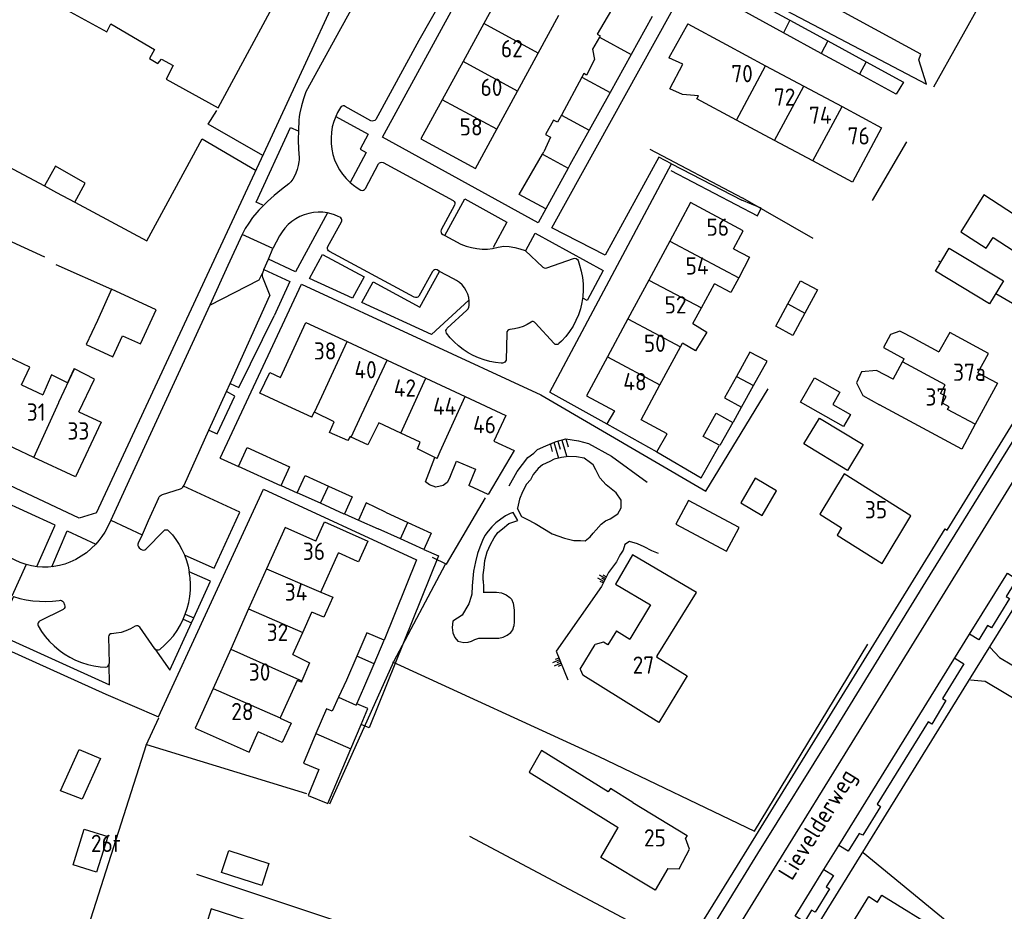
# Model space of a CAD drawing. Header units: metres. Extents: x 233874 to 239264, y 443832 to 448222.
# Tile 112 of 195: x 236524 to 236666, y 445137 to 445266. Entities that reach past the tile are written whole.
import ezdxf

# ---------------------------------------------------------------- set-up
doc = ezdxf.new("R2010")
doc.units = ezdxf.units.M
doc.header["$MEASUREMENT"] = 0
for name, color, linetype in [('BIJGEBOUW', 4, 'Continuous'), ('DAKRAND', 4, 'Continuous'), ('DAKRAND-BYG', 4, 'Continuous'), ('HEG', 253, 'Continuous'), ('HEK', 253, 'Continuous'), ('HOOFDGEBOUW', 4, 'Continuous'), ('HUISNUMMER', 253, 'Continuous'), ('KANTVERH', 253, 'Continuous'), ('KANTWATER', 153, 'Continuous'), ('OVLIJNOBJ', 253, 'Continuous'), ('RASTER', 253, 'Continuous'), ('STRAATNAAM', 253, 'Continuous'), ('TALUD', 253, 'Continuous'), ('TUSSENMUUR', 253, 'Continuous')]:
    doc.layers.add(name, color=color, linetype=linetype)
doc.styles.get("Standard").update_dxf_attribs({"font": 'iso.shx'})

# ---------------------------------------------------------------- blocks, each defined once
blk = doc.blocks.new('TA', base_point=(75009.5, 300012))
for p, q in [((75009.5, 300012.5), (75010, 300012.5)), ((75009.5, 300012.25), (75010.5, 300012.25)), ((75009.5, 300012), (75010, 300012)), ((75009.5, 300011.75), (75010.5, 300011.75)), ((75009.5, 300011.5), (75010, 300011.5))]:
    blk.add_line(p, q)

msp = doc.modelspace()

# ---------------------------------------------------------------- linework, layer by layer
at = {"layer": 'BIJGEBOUW'}
for p, q in [((236568.47, 445198.95), (236571.89, 445197.39)), ((236571.89, 445197.39), (236570.77, 445194.92)), ((236576.73, 445195.15), (236579.96, 445193.67)), ((236578.89, 445191.31), (236575.65, 445192.78)), ((236582.24, 445189.78), (236578.89, 445191.31)), ((236572.55, 445174.33), (236571.06, 445170.84)), ((236573.56, 445169.77), (236575.05, 445173.24))]:
    msp.add_line(p, q, dxfattribs=at)
for points in [[(236562.84, 445201.73), (236561.58, 445198.97), (236555.43, 445201.79), (236556.7, 445204.54), (236562.84, 445201.73)], [(236567.32, 445196.46), (236563.93, 445197.99), (236565.07, 445200.49), (236568.47, 445198.95)], [(236570.77, 445194.92), (236570.75, 445194.89), (236567.32, 445196.46)], [(236579.96, 445193.67), (236583.32, 445192.14), (236582.24, 445189.78)], [(236575.05, 445173.24), (236576.5, 445176.65), (236574, 445177.72), (236572.55, 445174.33)]]:
    msp.add_lwpolyline(points, dxfattribs=at)
at = {"layer": 'DAKRAND'}
for p, q in [((236566.46, 445209.62), (236566.4, 445209.65)), ((236588.86, 445198.99), (236588.74, 445199.04)), ((236604.85, 445172.47), (236605.23, 445171.57))]:
    msp.add_line(p, q, dxfattribs=at)
for points in [[(236621.98, 445255.4), (236619.65, 445255.6), (236617.85, 445256.4), (236619.73, 445259.97), (236617.69, 445260.89)], [(236669.9, 445236.73), (236663.26, 445241.06), (236659.9, 445235.73), (236663.57, 445233.38), (236664.57, 445234.9), (236667.47, 445233.01)], [(236627.02, 445233.28), (236629.37, 445232.05), (236627.79, 445229.08)], [(236627.79, 445229.08), (236626.65, 445226.93), (236624.29, 445228.21)], [(236621.18, 445222.45), (236623.18, 445221.22), (236621.55, 445218.5), (236619.66, 445219.62)], [(236653.27, 445220.23), (236651.08, 445221.37), (236649.75, 445220.87), (236648.71, 445218.99), (236651.72, 445217.34)], [(236662.37, 445215.34), (236663.94, 445218.14), (236658.33, 445221.18), (236656.76, 445218.36)], [(236531.75, 445215.92), (236531.69, 445215.95), (236530.71, 445213.86), (236528.43, 445215.03), (236527.14, 445212.15)], [(236532.36, 445209.7), (236534.63, 445214.43), (236531.75, 445215.92)], [(236650.15, 445214.43), (236647.72, 445215.68), (236645.54, 445215.46), (236644.83, 445213.89), (236645.75, 445212.03), (236648.15, 445210.72)], [(236562.61, 445210.52), (236558.54, 445212.38), (236559.96, 445215.36), (236561.53, 445214.67)], [(236571.77, 445206.04), (236571.59, 445206.13), (236571.26, 445205.52), (236568.6, 445206.7), (236569.28, 445208.26), (236566.46, 445209.62)], [(236609.85, 445209.82), (236608.72, 445207.93), (236615.96, 445203.89), (236617.43, 445206.51), (236613.69, 445208.55)], [(236575.74, 445208.08), (236574.16, 445204.89), (236571.77, 445206.04)], [(236583.86, 445203.08), (236581.34, 445204.33), (236581.74, 445205.29)], [(236586.04, 445200.27), (236585.64, 445199.45), (236585.03, 445199.01), (236583.98, 445198.8), (236583.09, 445199.14), (236582.48, 445199.58), (236583.86, 445203.08)], [(236586.04, 445200.27), (236586.99, 445202.57), (236589.71, 445201.38), (236588.74, 445199.04)], [(236615.99, 445174.37), (236621.68, 445183.53), (236612.41, 445188.98), (236609.98, 445184.77), (236615.04, 445181.75), (236612.05, 445176.81)], [(236567.36, 445183.6), (236569.08, 445182.85), (236567.8, 445179.96), (236566.06, 445180.69)], [(236610.12, 445178.01), (236608.89, 445175.99), (236608.25, 445176.36), (236607.03, 445176.04)], [(236563.32, 445174.57), (236565.71, 445173.36), (236564.62, 445170.76)], [(236564.62, 445170.76), (236564.55, 445170.59), (236563.96, 445170.8), (236561.5, 445165.4)], [(236561.5, 445165.4), (236561.48, 445165.37), (236563.08, 445164.63), (236561.76, 445161.86), (236558.32, 445163.4)], [(236612.47, 445153.14), (236609.24, 445155.19), (236608.92, 445154.71), (236599.28, 445160.69), (236597.48, 445157.54), (236610.37, 445149.54)], [(236617.55, 445143.6), (236619.19, 445143.56), (236620.69, 445146.39), (236620.11, 445147.99)]]:
    msp.add_lwpolyline(points, dxfattribs=at)
at = {"layer": 'DAKRAND-BYG'}
for p, q in [((236615.29, 445266.86), (236612.25, 445261.38)), ((236635.21, 445266.34), (236640.7, 445263.34)), ((236639.74, 445261.55), (236634.25, 445264.54)), ((236640.7, 445263.34), (236646.21, 445260.33)), ((236612.25, 445261.38), (236609.2, 445255.91)), ((236645.25, 445258.54), (236639.74, 445261.55)), ((236646.21, 445260.33), (236651.61, 445257.39)), ((236650.56, 445255.65), (236645.25, 445258.54)), ((236605.13, 445258.13), (236602.15, 445252.61)), ((236651.61, 445257.39), (236650.56, 445255.65)), ((236609.2, 445255.91), (236606.16, 445250.43)), ((236606.16, 445250.43), (236603.37, 445245.41)), ((236599.41, 445246.97), (236599.6, 445247.31)), ((236603.37, 445245.41), (236603.12, 445244.95)), ((236633.16, 445222.07), (236634.92, 445225.29)), ((236629.95, 445213.5), (236631.9, 445217)), ((236571.06, 445170.84), (236569.93, 445168.38)), ((236572.55, 445167.43), (236573.56, 445169.77)), ((236571.68, 445160.92), (236573.17, 445164.44))]:
    msp.add_line(p, q, dxfattribs=at)
for points in [[(236610.38, 445269.53), (236607.34, 445264.31), (236607.75, 445264.1), (236607.64, 445263.9)], [(236634.25, 445264.54), (236628.29, 445267.79), (236629.29, 445269.58), (236635.21, 445266.34)], [(236607.64, 445263.9), (236606.66, 445262.17), (236606.95, 445260.67), (236605.8, 445258.41), (236605.39, 445258.62), (236605.13, 445258.13)], [(236602.15, 445252.61), (236601.59, 445251.58), (236600.99, 445251.9), (236599.84, 445249.81), (236600.59, 445249.41), (236599.6, 445247.31)], [(236603.12, 445244.95), (236599.92, 445239.07), (236596.06, 445241.11), (236599.41, 445246.97)], [(236531.79, 445240), (236533.3, 445242.76), (236528.98, 445245.23), (236527.39, 445242.36)], [(236527.39, 445242.36), (236529.15, 445241.41), (236531.79, 445240)], [(236664.08, 445225.31), (236656.23, 445230.02), (236658.23, 445233.37), (236666.09, 445228.66), (236664.08, 445225.31)], [(236634.92, 445225.29), (236636.75, 445228.66), (236639.2, 445227.33), (236637.38, 445223.98)], [(236537.09, 445227.44), (236535.04, 445222.92), (236533.44, 445219.44), (236537.29, 445217.66), (236538.7, 445220.7), (236541.29, 445219.51), (236543.53, 445224.42), (236537.09, 445227.44)], [(236637.38, 445223.98), (236635.61, 445220.73), (236633.16, 445222.07)], [(236631.9, 445217), (236629.42, 445218.3), (236627.47, 445214.81)], [(236627.47, 445214.81), (236625.73, 445211.71), (236628.2, 445210.36), (236629.95, 445213.5)], [(236642.95, 445207.54), (236636.74, 445211.08), (236638.75, 445214.61), (236642.43, 445212.51), (236641.43, 445210.74), (236643.96, 445209.3), (236642.95, 445207.54)], [(236626.96, 445208.13), (236625.06, 445204.8), (236622.63, 445206.1), (236624.53, 445209.47), (236626.96, 445208.13)], [(236643.52, 445201.19), (236637.21, 445205.04), (236639.49, 445208.79), (236645.8, 445204.94), (236643.52, 445201.19)], [(236631.18, 445194.67), (236633.28, 445198.25), (236630.18, 445200.07), (236628.08, 445196.5), (236631.18, 445194.67)], [(236576.73, 445195.15), (236573.93, 445196.53), (236572.81, 445194)], [(236627.86, 445192.95), (236620.53, 445196.84), (236618.72, 445193.45), (236626.05, 445189.55), (236627.86, 445192.95)], [(236572.81, 445194), (236575.63, 445192.74), (236575.65, 445192.78)], [(236569.93, 445168.38), (236568.99, 445166.36), (236568.16, 445166.73), (236566.65, 445163.14)], [(236573.17, 445164.44), (236574.14, 445166.76), (236572.55, 445167.43)], [(236566.65, 445163.14), (236564.85, 445158.87), (236567.09, 445157.92), (236565.52, 445154.2), (236568.35, 445153.01), (236571.68, 445160.92)], [(236535.48, 445159.52), (236532.83, 445153.67), (236529.71, 445154.87), (236532.41, 445160.83), (236535.48, 445159.52)], [(236536.54, 445148.23), (236534.92, 445143.08), (236531.52, 445144.15), (236533.14, 445149.3), (236536.54, 445148.23)], [(236558.81, 445141.14), (236553.01, 445143.03), (236554.05, 445146.23), (236559.86, 445144.34), (236558.81, 445141.14)]]:
    msp.add_lwpolyline(points, dxfattribs=at)
at = {"layer": 'HEG'}
for p, q in [((236655.99, 445256.72), (236663.91, 445270.82)), ((236614.96, 445247.71), (236628.3, 445240.66)), ((236656.69, 445231.53), (236657.02, 445231.34)), ((236588.87, 445148.27), (236620.26, 445131.62))]:
    msp.add_line(p, q, dxfattribs=at)
for points in [[(236498.88, 445229.37), (236505.49, 445242.15), (236527.38, 445232.1)], [(236664.97, 445226.79), (236670.73, 445223.49), (236674.8, 445221.14)], [(236568.65, 445152.96), (236577.91, 445173.55), (236585.41, 445187.64)], [(236577.71, 445173.5), (236607.58, 445159.84), (236630.06, 445149.04), (236646.49, 445176.07)], [(236645.79, 445145.93), (236663.32, 445131.53), (236680.58, 445116.22), (236710.43, 445091.41)]]:
    msp.add_lwpolyline(points, dxfattribs=at)
at = {"layer": 'HEK'}
msp.add_line((236542.11, 445161.44), (236543.91, 445165.41), dxfattribs=at)
msp.add_lwpolyline([(236527.2, 445114.73), (236542.15, 445161.54), (236565.28, 445154.46)], dxfattribs=at)
at = {"layer": 'HOOFDGEBOUW'}
for p, q in [((236593.93, 445271.36), (236590.93, 445265.86)), ((236598.79, 445261.58), (236601.79, 445267.08)), ((236590.93, 445265.86), (236587.93, 445260.35)), ((236620.42, 445265.81), (236617.69, 445260.89)), ((236620.42, 445265.81), (236625.96, 445262.84)), ((236625.96, 445262.84), (236631.69, 445259.77)), ((236595.8, 445256.07), (236598.79, 445261.58)), ((236587.93, 445260.35), (236584.93, 445254.85)), ((236631.69, 445259.77), (236637.2, 445256.82)), ((236592.8, 445250.57), (236595.8, 445256.07)), ((236637.2, 445256.82), (236642.74, 445253.85)), ((236642.74, 445253.85), (236648.45, 445250.79)), ((236632.99, 445248.95), (236627.47, 445251.9)), ((236638.52, 445245.98), (236632.99, 445248.95)), ((236617.83, 445234.39), (236614.79, 445228.75)), ((236614.79, 445228.75), (236611.76, 445223.12)), ((236622.4, 445224.72), (236624.29, 445228.21)), ((236621.18, 445222.45), (236622.4, 445224.72)), ((236611.76, 445223.12), (236608.8, 445217.63)), ((236653.27, 445220.23), (236656.76, 445218.36)), ((236571.15, 445219.84), (236576.93, 445217.15)), ((236616.41, 445213.6), (236619.37, 445219.09)), ((236619.37, 445219.09), (236619.66, 445219.62)), ((236576.93, 445217.15), (236582.53, 445214.55)), ((236651.49, 445216.92), (236651.72, 445217.34)), ((236650.15, 445214.43), (236651.49, 445216.92)), ((236582.53, 445214.55), (236588.25, 445211.9)), ((236524.07, 445213.59), (236527.14, 445212.15)), ((236613.69, 445208.55), (236616.41, 445213.6)), ((236588.25, 445211.9), (236594.13, 445209.17)), ((236566.07, 445208.92), (236562.61, 445210.52)), ((236532.36, 445209.7), (236535.61, 445208.18)), ((236566.07, 445208.92), (236566.4, 445209.65)), ((236594.13, 445209.17), (236592.4, 445205.44)), ((236578.92, 445206.6), (236575.74, 445208.08)), ((236581.74, 445205.29), (236578.92, 445206.6)), ((236567.36, 445183.6), (236569.91, 445189.28)), ((236572.67, 445188.04), (236569.91, 445189.28)), ((236559.52, 445186.97), (236556.92, 445181.18)), ((236556.92, 445181.18), (236554.32, 445175.36)), ((236564.74, 445177.75), (236566.06, 445180.69)), ((236563.32, 445174.57), (236564.74, 445177.75)), ((236610.12, 445178.01), (236612.05, 445176.81)), ((236604.85, 445172.47), (236607.03, 445176.04)), ((236554.32, 445175.36), (236551.77, 445169.68))]:
    msp.add_line(p, q, dxfattribs=at)
for points in [[(236565.88, 445278.45), (236549.16, 445287.67), (236550.42, 445289.95), (236543.02, 445294.03), (236528.98, 445268.71), (236536.4, 445264.66), (236536.97, 445265.81), (236543.3, 445262.12), (236542.58, 445260.81), (236543.79, 445260.09), (236544.32, 445260.72), (236545.98, 445259.78), (236544.97, 445257.83), (236552.51, 445253.66), (236565.88, 445278.45)], [(236584.93, 445254.85), (236581.84, 445249.17), (236589.71, 445244.89), (236592.8, 445250.57)], [(236627.47, 445251.9), (236621.74, 445254.97), (236621.98, 445255.4)], [(236648.45, 445250.79), (236644.23, 445242.92), (236638.52, 445245.98)], [(236627.02, 445233.28), (236628.42, 445235.89), (236620.84, 445239.98), (236617.83, 445234.39)], [(236561.53, 445214.67), (236565.2, 445222.59), (236571.15, 445219.84)], [(236524.07, 445213.59), (236525.28, 445216.17), (236522.25, 445217.6), (236519.37, 445211.45), (236522.18, 445210.13)], [(236608.8, 445217.63), (236605.77, 445212.01), (236609.85, 445209.82)], [(236662.37, 445215.34), (236665.2, 445213.81), (236662.01, 445207.88)], [(236525.87, 445203.1), (236520.14, 445205.79), (236522.18, 445210.13)], [(236662.01, 445207.88), (236660.08, 445204.3), (236648.15, 445210.72)], [(236535.61, 445208.18), (236531.9, 445200.27), (236525.87, 445203.1)], [(236592.4, 445205.44), (236595.32, 445204.08), (236591.58, 445197.72), (236588.86, 445198.99)], [(236652.71, 445194.66), (236643.03, 445200.7), (236639.51, 445194.86), (236642.65, 445192.9), (236642.01, 445191.84), (236648.55, 445187.76), (236652.71, 445194.66)], [(236566.64, 445190.98), (236562.2, 445192.97), (236559.52, 445186.97)], [(236566.64, 445190.98), (236567.89, 445193.77), (236574.17, 445190.95), (236572.83, 445187.97), (236572.67, 445188.04)], [(236615.99, 445174.37), (236615.92, 445174.25), (236620.35, 445171.5), (236616.24, 445164.74), (236605.23, 445171.57)], [(236551.77, 445169.68), (236549.2, 445163.94), (236556.99, 445160.45), (236558.32, 445163.4)], [(236612.47, 445153.14), (236620.33, 445148.39), (236620.11, 445147.99)], [(236617.55, 445143.6), (236615.72, 445140.46), (236607.85, 445145.22), (236610.37, 445149.54)], [(236656.94, 445134.54), (236652.17, 445126.86), (236646.66, 445130.28), (236647.32, 445131.33), (236643.12, 445133.93), (236646.61, 445139.54), (236647.88, 445138.75), (236648.51, 445139.77), (236656.94, 445134.54)], [(236582.93, 445127.61), (236551.49, 445137.79), (236549.82, 445132.36)]]:
    msp.add_lwpolyline(points, dxfattribs=at)
at = {"layer": 'KANTVERH'}
for p, q in [((236569.79, 445252.98), (236569.52, 445252.42)), ((236570.2, 445253.72), (236569.79, 445252.98)), ((236574.6, 445251.81), (236570.89, 445253.88)), ((236513.32, 445249.91), (236527.39, 445242.36)), ((236573.8, 445241.99), (236575.71, 445245.56)), ((236576.36, 445245.74), (236586.49, 445240.26)), ((236618.07, 445245.57), (236628.26, 445240.31)), ((236531.79, 445240), (236542.19, 445234.42)), ((236586.69, 445239.59), (236584.77, 445236.03)), ((236568.39, 445233.6), (236570.33, 445237.17)), ((236570.13, 445237.85), (236569.86, 445237.97)), ((236560.43, 445233.33), (236555.98, 445235.35)), ((236561.4, 445235.15), (236560.43, 445233.33)), ((236584.98, 445235.35), (236585.3, 445235.18)), ((236585.3, 445235.18), (236587.63, 445233.93)), ((236559.8, 445231.76), (236560.43, 445233.33)), ((236580.86, 445226.27), (236568.6, 445232.9)), ((236596.92, 445233.05), (236599.48, 445230.64)), ((236559.1, 445230.27), (236559.8, 445231.76)), ((236600.03, 445230.52), (236603.92, 445231.86)), ((236604.56, 445231.56), (236604.78, 445230.9)), ((236558.95, 445229.91), (236558.9, 445229.75)), ((236559.1, 445230.27), (236558.95, 445229.91)), ((236583.5, 445229.98), (236581.53, 445226.42)), ((236584.54, 445230.01), (236584.2, 445230.21)), ((236586.54, 445228.92), (236584.54, 445230.01)), ((236558.93, 445229.16), (236559.98, 445226.52)), ((236554.23, 445213.79), (236559.98, 445226.52)), ((236551.29, 445225.13), (236539.61, 445199.7)), ((236585.62, 445221.77), (236588.48, 445224.38)), ((236588.81, 445225.08), (236588.82, 445225.21)), ((236601.11, 445219.56), (236598.35, 445222.54)), ((236594.24, 445221.09), (236594.15, 445217.18)), ((236602.18, 445219.91), (236601.78, 445219.55)), ((236593.62, 445216.74), (236593.45, 445216.72)), ((236553.71, 445212.64), (236554.23, 445213.79)), ((236623.06, 445198.2), (236632.05, 445213.02)), ((236551.18, 445207.02), (236553.71, 445212.64)), ((236600.5, 445212.53), (236608.72, 445207.93)), ((236627.05, 445208.23), (236628.21, 445210.36)), ((236547.59, 445199.08), (236551.18, 445207.02)), ((236552.82, 445202.96), (236555.43, 445201.79)), ((236539.61, 445199.7), (236536.98, 445194)), ((236544.47, 445197.73), (236547.07, 445198.56)), ((236547.52, 445198.94), (236547.59, 445199.08)), ((236561.6, 445199.03), (236563.93, 445197.98)), ((236570.77, 445194.92), (236572.81, 445194)), ((236536.98, 445194), (236536.46, 445192.89)), ((236536.98, 445194), (236541.51, 445191.91)), ((236541.51, 445191.91), (236540.95, 445190.69)), ((236542.07, 445189.82), (236544.66, 445192.49)), ((236545.35, 445192.49), (236545.89, 445191.91)), ((236541.09, 445190.02), (236541.35, 445189.8)), ((236524.74, 445187.62), (236522.69, 445183.01)), ((236524.74, 445187.62), (236523.88, 445187.9)), ((236661.17, 445177.5), (236666.65, 445186.36)), ((236530.12, 445182.14), (236530.3, 445181.77)), ((236530.09, 445181.1), (236526.69, 445179.39)), ((236547.47, 445179.69), (236547.76, 445180.4)), ((236547.76, 445180.4), (236548.99, 445179.86)), ((236526.47, 445178.72), (236526.96, 445177.92)), ((236540.52, 445178.68), (236539.83, 445178.28)), ((236547.47, 445179.69), (236548.67, 445179.16)), ((236548.67, 445179.16), (236548.99, 445179.86)), ((236536.64, 445177.14), (236536.74, 445173.27)), ((236537.76, 445177.65), (236537.1, 445177.59)), ((236543.36, 445175.42), (236541.17, 445178.51)), ((236642.27, 445146.94), (236661.17, 445177.5)), ((236535.47, 445172.8), (236536.26, 445172.76)), ((236640.11, 445143.45), (236642.27, 445146.94)), ((236635.94, 445136.72), (236640.11, 445143.45)), ((236549.4, 445142.78), (236589.7, 445129.39))]:
    msp.add_line(p, q, dxfattribs=at)
for points in [[(236534.91, 445195.09), (236560.08, 445249.12), (236574.49, 445280.34), (236597.93, 445323.46), (236574.55, 445336.57)], [(236534.91, 445195.09), (236532.43, 445194.31), (236509.75, 445204.96), (236485, 445216.22), (236496.9, 445242.56), (236492.34, 445244.61), (236481.53, 445220.6), (236473.83, 445203.53), (236471.44, 445202.74), (236442.02, 445215.71), (236420.14, 445225.51), (236397.17, 445235.97), (236399.46, 445255.53), (236400.99, 445267.75), (236402.88, 445284.49), (236404.47, 445298.25)], [(236585, 445291.93), (236570.2, 445265.09), (236565.21, 445255.97)], [(236599.92, 445239.07), (236598.8, 445237.01), (236576.26, 445249.41), (236586.79, 445268.68), (236597.49, 445288.11), (236620.27, 445275.77), (236618.61, 445272.84)], [(236719.02, 445284.45), (236715.53, 445278.5), (236704.46, 445259.72), (236693.03, 445241.15), (236679.65, 445219.45), (236670.15, 445204.01), (236657.59, 445183.64), (236644.14, 445161.84), (236633.3, 445144.27), (236621.36, 445124.87), (236612.27, 445110.1), (236609.15, 445106.61)], [(236595.68, 445095.45), (236603.7, 445107.53), (236609.55, 445111.61), (236618.64, 445126.38), (236630.57, 445145.78), (236641.49, 445163.35), (236654.86, 445185.1), (236667.33, 445205.27), (236690.26, 445242.53), (236701.86, 445261.3), (236706.24, 445268.68), (236710.39, 445276.85), (236707.25, 445280.66), (236703.29, 445283.33)], [(236600.5, 445212.53), (236618.07, 445245.57), (236616.26, 445246.51), (236608.46, 445232.33), (236600.77, 445236.32), (236622.21, 445275.06), (236624.93, 445273.46), (236624.34, 445272.47), (236629.19, 445269.63)], [(236585.28, 445270.09), (236581.54, 445263.42), (236575.29, 445252)], [(236634.64, 445267.74), (236654.93, 445257.11), (236653.82, 445260.62), (236654.14, 445261.45), (236638.07, 445270.21)], [(236593.24, 445095.67), (236601.36, 445107.61), (236607.9, 445112.12), (236618.93, 445130.02), (236629.26, 445146.68), (236657.67, 445192.76), (236657.96, 445192.58), (236675.96, 445221.83), (236689.1, 445243.23), (236700.7, 445262.01), (236705.06, 445269.39)], [(236721.94, 445266.04), (236711.71, 445249.43), (236704.15, 445237.3), (236683.29, 445203.42), (236676.04, 445191.7), (236674.61, 445192.66), (236669.76, 445184.86), (236662.01, 445172.38), (236642.81, 445141.3), (236636.27, 445130.68), (236624.94, 445112.33), (236617.16, 445099.88), (236615.8, 445097.38)], [(236565.21, 445255.97), (236564.84, 445254.99), (236564.54, 445253.98), (236564.32, 445252.95)], [(236558.99, 445246.77), (236551.08, 445251.29), (236552.33, 445253.29)], [(236564.32, 445252.95), (236564.25, 445252.41), (236564.2, 445251.85)], [(236570.89, 445253.88), (236570.75, 445253.95), (236570.59, 445253.97), (236570.43, 445253.93), (236570.3, 445253.84), (236570.2, 445253.72)], [(236564.2, 445251.85), (236564.13, 445250.43), (236564.1, 445249)], [(236569.52, 445252.42), (236569.24, 445251.67), (236569.02, 445250.9), (236568.89, 445250.11), (236568.83, 445249.31), (236568.84, 445248.51), (236568.93, 445247.71), (236569.1, 445246.92), (236569.35, 445246.16), (236569.66, 445245.42), (236570.05, 445244.72), (236570.5, 445244.05), (236571.01, 445243.44), (236571.58, 445242.87)], [(236569.52, 445252.42), (236574.22, 445249.85), (236573.05, 445247.7), (236573.91, 445247.23), (236571.58, 445242.87)], [(236575.29, 445252), (236575.17, 445251.85), (236574.99, 445251.77), (236574.79, 445251.75), (236574.6, 445251.81)], [(236558.98, 445239.57), (236558.03, 445240), (236562.99, 445250.81), (236564.08, 445250.33)], [(236542.19, 445234.42), (236550.18, 445249.2), (236557.99, 445244.62)], [(236564.1, 445249), (236564.15, 445247.71), (236564.23, 445246.42)], [(236564.19, 445245.87), (236564.07, 445245.31), (236563.92, 445244.75), (236563.72, 445244.21)], [(236564.23, 445246.42), (236564.23, 445246.15), (236564.19, 445245.87)], [(236575.71, 445245.56), (236575.84, 445245.7), (236576.01, 445245.78), (236576.19, 445245.79), (236576.36, 445245.74)], [(236563.72, 445244.21), (236563.53, 445243.78), (236563.3, 445243.36), (236563.04, 445242.97)], [(236618, 445244.58), (236630.49, 445238.02), (236631.04, 445239.16), (236628.26, 445240.31)], [(236562.75, 445242.67), (236561.68, 445241.83), (236560.62, 445240.98)], [(236563.04, 445242.97), (236562.9, 445242.81), (236562.75, 445242.67)], [(236571.58, 445242.87), (236572.07, 445242.46), (236572.6, 445242.09), (236573.14, 445241.76)], [(236573.14, 445241.76), (236573.33, 445241.72), (236573.52, 445241.75), (236573.68, 445241.84), (236573.8, 445241.99)], [(236560.62, 445240.98), (236559.66, 445240.1), (236558.71, 445239.2)], [(236585.3, 445235.18), (236588.17, 445240.48), (236594.27, 445237.14), (236592.29, 445233.44)], [(236586.49, 445240.26), (236586.64, 445240.14), (236586.73, 445239.97), (236586.74, 445239.78), (236586.69, 445239.59)], [(236558.08, 445238.53), (236557.49, 445237.78), (236556.94, 445237), (236556.44, 445236.19), (236555.98, 445235.35)], [(236558.71, 445239.2), (236558.38, 445238.87), (236558.08, 445238.53)], [(236568.33, 445238.47), (236563.71, 445229.96), (236559.8, 445231.76)], [(236568.33, 445238.47), (236567.65, 445238.56), (236566.96, 445238.58), (236566.28, 445238.52), (236565.61, 445238.4), (236564.95, 445238.21), (236564.32, 445237.94), (236563.72, 445237.62), (236563.16, 445237.23), (236562.64, 445236.78), (236562.17, 445236.28), (236561.76, 445235.74), (236561.4, 445235.15)], [(236569.86, 445237.97), (236569.36, 445238.18), (236568.85, 445238.34), (236568.33, 445238.47)], [(236570.33, 445237.17), (236570.39, 445237.32), (236570.4, 445237.47), (236570.35, 445237.63), (236570.26, 445237.76), (236570.13, 445237.85)], [(236584.77, 445236.03), (236584.72, 445235.84), (236584.74, 445235.64), (236584.83, 445235.47), (236584.98, 445235.35)], [(236597.01, 445233.01), (236598.38, 445235.53), (236608.21, 445230.13), (236605.89, 445225.8), (236605.23, 445226.13)], [(236555.98, 445235.35), (236553.9, 445230.84), (236551.29, 445225.13)], [(236568.6, 445232.9), (236568.47, 445233), (236568.38, 445233.13), (236568.33, 445233.29), (236568.34, 445233.45), (236568.39, 445233.6)], [(236587.63, 445233.93), (236588.37, 445233.65), (236589.13, 445233.45), (236589.9, 445233.3), (236590.68, 445233.23)], [(236590.68, 445233.23), (236591.44, 445233.23), (236592.2, 445233.3)], [(236592.2, 445233.3), (236593.01, 445233.51), (236593.83, 445233.65)], [(236593.83, 445233.65), (236594.62, 445233.59), (236595.4, 445233.47), (236596.16, 445233.29), (236596.92, 445233.05)], [(236573.61, 445229.21), (236571.93, 445226.11), (236565.72, 445228.98), (236567.61, 445232.46), (236573.61, 445229.21)], [(236603.92, 445231.86), (236604.11, 445231.9), (236604.3, 445231.85), (236604.46, 445231.73), (236604.56, 445231.56)], [(236559.1, 445230.27), (236562.88, 445228.55), (236560.6, 445223.59)], [(236588.78, 445225.84), (236583.35, 445220.86), (236573.31, 445225.49), (236574.92, 445228.5), (236581.66, 445224.82), (236584.54, 445230.01)], [(236584.2, 445230.21), (236584, 445230.26), (236583.8, 445230.23), (236583.63, 445230.14), (236583.5, 445229.98)], [(236599.48, 445230.64), (236599.65, 445230.53), (236599.84, 445230.49), (236600.03, 445230.52)], [(236604.78, 445230.9), (236605.03, 445230.02), (236605.19, 445229.12), (236605.29, 445228.21), (236605.3, 445227.3), (236605.24, 445226.39), (236605.11, 445225.49), (236604.9, 445224.6), (236604.61, 445223.73), (236604.26, 445222.89), (236603.83, 445222.08), (236603.34, 445221.31), (236602.79, 445220.59), (236602.18, 445219.91)], [(236551.29, 445225.13), (236558.42, 445228.79), (236558.9, 445229.75)], [(236558.9, 445229.75), (236558.87, 445229.55), (236558.88, 445229.35), (236558.93, 445229.16)], [(236588.82, 445225.21), (236588.82, 445225.72), (236588.75, 445226.23), (236588.61, 445226.73), (236588.4, 445227.21), (236588.13, 445227.65), (236587.8, 445228.04), (236587.42, 445228.39), (236587, 445228.69), (236586.54, 445228.92)], [(236552.82, 445202.96), (236564.58, 445228.14), (236599.16, 445212.13), (236623.06, 445198.2)], [(236581.53, 445226.42), (236581.4, 445226.29), (236581.23, 445226.22), (236581.04, 445226.21), (236580.86, 445226.27)], [(236588.48, 445224.38), (236588.65, 445224.58), (236588.76, 445224.82), (236588.81, 445225.08)], [(236554.23, 445213.79), (236555.51, 445213.19), (236560.6, 445223.59)], [(236598.35, 445222.54), (236598.24, 445222.67), (236598.08, 445222.74), (236597.91, 445222.74), (236597.76, 445222.66)], [(236585.55, 445221.08), (236585.48, 445221.25), (236585.46, 445221.43), (236585.51, 445221.61), (236585.62, 445221.77)], [(236594.71, 445221.59), (236594.53, 445221.54), (236594.38, 445221.43), (236594.28, 445221.27), (236594.24, 445221.09)], [(236597.76, 445222.66), (236597.2, 445222.32), (236596.61, 445222.04), (236595.99, 445221.83), (236595.36, 445221.68), (236594.71, 445221.59)], [(236593.45, 445216.72), (236592.61, 445216.81), (236591.78, 445216.97), (236590.97, 445217.2), (236590.17, 445217.48), (236589.4, 445217.83), (236588.66, 445218.24), (236587.95, 445218.71), (236587.29, 445219.23), (236586.66, 445219.8), (236586.08, 445220.41), (236585.55, 445221.08)], [(236601.78, 445219.55), (236601.63, 445219.44), (236601.44, 445219.41), (236601.26, 445219.45), (236601.11, 445219.56)], [(236594.15, 445217.18), (236594.07, 445217.02), (236593.95, 445216.88), (236593.8, 445216.78), (236593.62, 445216.74)], [(236551.18, 445207.02), (236552.36, 445206.49), (236554.94, 445211.97), (236553.71, 445212.64)], [(236615.96, 445203.89), (236622.36, 445200.14), (236624.96, 445204.75)], [(236486.53, 445137.74), (236484.69, 445133.49), (236490.05, 445131.74), (236493.25, 445138.24), (236494.75, 445142.21), (236500.45, 445154.96), (236502.71, 445159.87), (236511.91, 445179.81), (236536.27, 445168.86), (236543.86, 445165.55), (236551.27, 445181.58), (236559.07, 445198.5)], [(236523.88, 445187.9), (236523.17, 445188.23), (236499.06, 445199.83)], [(236526.29, 445187.3), (236528.93, 445193.27), (236516.89, 445198.78)], [(236547.07, 445198.56), (236547.24, 445198.65), (236547.39, 445198.78), (236547.52, 445198.94)], [(236547.67, 445188.94), (236551.93, 445187.09), (236555.65, 445195.19), (236547.52, 445198.94)], [(236559.07, 445198.5), (236581.19, 445188.29), (236576.5, 445176.65)], [(236543.89, 445197.19), (236542.4, 445193.9), (236541.51, 445191.91)], [(236543.89, 445197.19), (236543.99, 445197.37), (236544.12, 445197.53), (236544.29, 445197.65), (236544.47, 445197.73)], [(236536.46, 445192.89), (236536.11, 445192.26), (236535.71, 445191.65), (236535.27, 445191.08), (236534.8, 445190.53)], [(236528.45, 445187.26), (236530.69, 445192.45), (236534.8, 445190.53)], [(236544.66, 445192.49), (236544.82, 445192.6), (236545.01, 445192.63), (236545.19, 445192.6), (236545.35, 445192.49)], [(236545.89, 445191.91), (236546.4, 445191.23), (236546.86, 445190.51), (236547.27, 445189.77), (236547.62, 445188.99), (236547.92, 445188.19), (236548.16, 445187.38), (236548.33, 445186.54)], [(236534.8, 445190.53), (236534.15, 445189.89), (236533.45, 445189.3), (236532.7, 445188.78), (236531.91, 445188.32), (236531.08, 445187.93)], [(236540.95, 445190.69), (236540.9, 445190.52), (236540.91, 445190.33), (236540.98, 445190.16), (236541.09, 445190.02)], [(236541.35, 445189.8), (236541.52, 445189.7), (236541.71, 445189.66), (236541.9, 445189.71), (236542.07, 445189.82)], [(236582.24, 445189.78), (236584.36, 445188.83), (236574.35, 445163.96), (236573.17, 445164.44)], [(236531.08, 445187.93), (236530.33, 445187.65), (236529.55, 445187.44), (236528.75, 445187.3), (236527.94, 445187.22), (236527.13, 445187.22), (236526.33, 445187.28), (236525.53, 445187.42), (236524.74, 445187.62)], [(236547.76, 445180.4), (236548.04, 445181.24), (236548.26, 445182.11), (236548.41, 445182.99), (236548.49, 445183.88), (236548.51, 445184.77), (236548.45, 445185.66), (236548.33, 445186.54)], [(236548.99, 445179.86), (236551.42, 445185.19), (236548.33, 445186.54)], [(236666.65, 445186.36), (236668.03, 445185.5), (236666.46, 445182.96), (236666.96, 445182.67), (236664.34, 445178.45), (236663.77, 445178.75), (236662.5, 445176.68), (236661.17, 445177.5)], [(236522.89, 445182.95), (236520.52, 445177.59), (236536.78, 445170.18), (236536.74, 445173.27)], [(236522.89, 445182.95), (236523.81, 445182.69), (236524.75, 445182.49), (236525.7, 445182.34), (236526.65, 445182.27), (236527.61, 445182.25), (236528.57, 445182.29), (236529.52, 445182.4)], [(236529.52, 445182.4), (236529.7, 445182.42), (236529.87, 445182.38), (236530.02, 445182.28), (236530.12, 445182.14)], [(236530.3, 445181.77), (236530.36, 445181.59), (236530.34, 445181.39), (236530.24, 445181.22), (236530.09, 445181.1)], [(236526.69, 445179.39), (236526.56, 445179.31), (236526.46, 445179.18), (236526.41, 445179.03), (236526.41, 445178.87), (236526.47, 445178.72)], [(236541.17, 445178.51), (236541.04, 445178.64), (236540.87, 445178.71), (236540.69, 445178.73), (236540.52, 445178.68)], [(236543.36, 445175.42), (236545.53, 445172.3), (236548.67, 445179.16)], [(236544.07, 445175.32), (236544.77, 445175.93), (236545.43, 445176.59), (236546.03, 445177.3), (236546.57, 445178.06), (236547.05, 445178.85), (236547.47, 445179.69)], [(236526.96, 445177.92), (236527.51, 445177.17), (236528.12, 445176.47), (236528.79, 445175.82), (236529.5, 445175.22), (236530.26, 445174.68), (236531.06, 445174.2), (236531.89, 445173.78), (236532.75, 445173.43), (236533.64, 445173.15), (236534.55, 445172.94), (236535.47, 445172.8)], [(236537.1, 445177.59), (236536.93, 445177.55), (236536.79, 445177.45), (236536.69, 445177.31), (236536.64, 445177.14)], [(236539.83, 445178.28), (236539.17, 445177.99), (236538.47, 445177.78), (236537.76, 445177.65)], [(236543.36, 445175.42), (236543.51, 445175.3), (236543.69, 445175.24), (236543.89, 445175.25), (236544.07, 445175.32)], [(236664.18, 445175.61), (236665.51, 445174.12), (236681.58, 445164.58), (236686.4, 445164.26), (236703.21, 445153.93), (236702.55, 445150.25)], [(236536.26, 445172.76), (236536.45, 445172.81), (236536.6, 445172.92), (236536.7, 445173.09), (236536.74, 445173.27)], [(236659.03, 445174.04), (236660.33, 445173.24), (236657.26, 445168.21), (236657.76, 445167.91), (236655.71, 445164.5), (236655.17, 445164.85), (236647.82, 445152.93), (236648.32, 445152.58), (236645.74, 445148.43), (236645.2, 445148.67), (236643.61, 445146.11), (236642.27, 445146.94)], [(236661.33, 445170.9), (236663.42, 445170.7), (236674.67, 445164), (236681.12, 445159.01), (236684.2, 445160.15), (236685.05, 445161.44), (236685.55, 445161.58), (236685.85, 445161.58), (236692.84, 445157.44), (236695.91, 445155.59), (236696.9, 445154.69), (236697.6, 445153.99), (236698.09, 445153.2), (236698.22, 445152.36)], [(236640.11, 445143.45), (236641.48, 445142.6), (236640.43, 445140.97), (236640.93, 445140.69), (236638.85, 445137.3), (236638.33, 445137.58), (236637.3, 445135.88), (236635.94, 445136.72)]]:
    msp.add_lwpolyline(points, dxfattribs=at)
at = {"layer": 'KANTWATER'}
for points in [[(236595.73, 445195.75), (236596.37, 445194.55), (236597.16, 445194.15), (236598.35, 445193.55), (236600.83, 445192.05), (236602.62, 445191.4), (236603.96, 445191.05), (236604.91, 445191.05), (236605.6, 445191.04), (236606.3, 445191.59), (236606.75, 445192.14), (236607.2, 445192.63), (236607.89, 445193.42), (236608.54, 445193.92), (236609.19, 445194.21), (236610.29, 445194.91), (236610.78, 445195.8), (236610.79, 445196.89), (236610.05, 445197.99), (236609.6, 445198.34), (236608.61, 445199.13), (236607.72, 445200.13), (236607.13, 445201.28), (236606.73, 445202.02), (236606.38, 445202.32), (236605.44, 445202.97), (236604.35, 445203.17), (236603.2, 445203.23), (236602.16, 445203.08), (236601.12, 445202.84), (236600.47, 445202.49), (236599.43, 445202.04)], [(236599.43, 445202.04), (236598.78, 445201.5), (236598.08, 445200.61), (236597.68, 445199.86), (236597.08, 445199.22), (236596.53, 445198.13), (236596.08, 445197.04), (236595.78, 445195.75)], [(236590.83, 445185.28), (236590.83, 445186.12), (236590.98, 445187.12), (236591.08, 445188.16), (236591.43, 445189.45), (236591.89, 445190.49), (236592.43, 445191.48), (236592.98, 445192.23), (236593.63, 445192.77), (236594.53, 445193.52), (236595.87, 445193.96), (236595.18, 445195.1), (236594.73, 445194.96), (236594.08, 445194.66), (236593.39, 445194.16), (236592.69, 445193.62), (236592.09, 445193.03), (236591.54, 445192.43), (236591.09, 445191.79), (236590.74, 445191.09), (236590.34, 445190.1), (236590.04, 445189.21), (236589.74, 445187.97), (236589.44, 445186.63), (236589.23, 445184.49), (236589.18, 445183.3), (236589.08, 445182.95), (236588.78, 445181.91), (236588.33, 445181.16), (236587.78, 445180.27), (236587.13, 445179.83), (236586.43, 445179.38)], [(236590.83, 445185.28), (236590.87, 445184.34), (236590.87, 445183.59)], [(236590.86, 445183.59), (236591.91, 445183.59), (236592.76, 445183.58), (236593.5, 445183.48), (236594.15, 445183.23), (236594.69, 445182.83), (236594.94, 445182.58), (236595.19, 445181.99), (236595.33, 445180.99), (236595.33, 445180.1), (236595.33, 445179.35), (236595.28, 445178.66)], [(236586.43, 445179.38), (236586.33, 445178.49), (236586.43, 445177.69), (236586.73, 445177.05), (236587.17, 445176.5), (236588.06, 445176.3), (236588.66, 445176.34), (236589.16, 445176.49), (236589.61, 445176.74), (236590.2, 445176.93), (236590.95, 445176.93), (236591.59, 445176.93), (236592.44, 445176.93), (236593.08, 445176.93), (236593.73, 445177.07), (236594.33, 445177.37), (236594.83, 445177.77), (236595.13, 445178.16), (236595.28, 445178.66)]]:
    msp.add_lwpolyline(points, dxfattribs=at)
at = {"layer": 'OVLIJNOBJ'}
for points in [[(236594.59, 445198.98), (236595.74, 445201.07), (236597.29, 445203.1), (236598.18, 445203.69), (236598.68, 445204.24), (236599.92, 445204.78), (236601.37, 445205.37), (236602.81, 445205.76), (236604.6, 445205.51), (236606.09, 445205.11), (236609.41, 445203.26), (236614.57, 445199.52)], [(236616.17, 445189.18), (236615.23, 445189.58), (236614.14, 445190.13), (236613.15, 445190.58), (236612, 445190.93), (236611.31, 445190.48), (236611.06, 445189.69), (236610.71, 445189.09), (236610.51, 445188.75), (236610.11, 445187.96), (236608.96, 445186.42), (236607.96, 445184.43), (236601.37, 445175.07), (236603.1, 445170.89)]]:
    msp.add_lwpolyline(points, dxfattribs=at)
at = {"layer": 'RASTER'}
for p, q in [((236647.13, 445240.26), (236652.13, 445248.74)), ((236628.35, 445240.66), (236638.52, 445234.82)), ((236529.05, 445230.99), (236537.09, 445227.44))]:
    msp.add_line(p, q, dxfattribs=at)
msp.add_lwpolyline([(236583.47, 445188.64), (236585.51, 445187.64), (236591.15, 445197.26)], dxfattribs=at)
at = {"layer": 'TUSSENMUUR'}
for p, q in [((236598.79, 445261.58), (236590.93, 445265.86)), ((236635.21, 445266.34), (236634.25, 445264.54)), ((236607.64, 445263.9), (236612.25, 445261.38)), ((236640.7, 445263.34), (236639.74, 445261.55)), ((236595.8, 445256.07), (236587.93, 445260.35)), ((236627.47, 445251.9), (236631.69, 445259.77)), ((236646.21, 445260.33), (236645.25, 445258.54)), ((236605.13, 445258.13), (236609.2, 445255.91)), ((236632.99, 445248.95), (236637.2, 445256.82)), ((236592.8, 445250.57), (236584.93, 445254.85)), ((236602.15, 445252.61), (236606.16, 445250.43)), ((236638.52, 445245.98), (236642.74, 445253.85)), ((236599.41, 445246.97), (236603.12, 445244.95)), ((236617.83, 445234.39), (236625.43, 445230.34)), ((236625.43, 445230.34), (236627.79, 445229.08)), ((236614.79, 445228.75), (236622.4, 445224.72)), ((236634.92, 445225.29), (236637.38, 445223.98)), ((236611.76, 445223.12), (236619.37, 445219.09)), ((236567.51, 445211.9), (236571.15, 445219.84)), ((236573.25, 445209.23), (236576.93, 445217.15)), ((236608.8, 445217.63), (236616.41, 445213.6)), ((236578.92, 445206.6), (236582.53, 445214.55)), ((236627.47, 445214.81), (236629.95, 445213.5)), ((236566.46, 445209.62), (236567.51, 445211.9)), ((236584.64, 445203.95), (236588.25, 445211.9)), ((236525.87, 445203.1), (236529.47, 445211.06)), ((236571.77, 445206.04), (236573.25, 445209.23)), ((236584.17, 445202.94), (236583.86, 445203.08)), ((236584.17, 445202.94), (236584.64, 445203.95)), ((236567.32, 445196.46), (236568.47, 445198.95)), ((236578.89, 445191.31), (236579.96, 445193.67)), ((236556.92, 445181.18), (236564.74, 445177.75)), ((236554.32, 445175.36), (236562.11, 445171.88)), ((236575.05, 445173.24), (236572.55, 445174.33)), ((236562.11, 445171.88), (236564.62, 445170.76)), ((236551.77, 445169.68), (236559.59, 445166.24)), ((236569.93, 445168.38), (236572.47, 445167.24)), ((236572.47, 445167.24), (236572.55, 445167.43)), ((236559.59, 445166.24), (236561.5, 445165.4)), ((236566.65, 445163.14), (236571.68, 445160.92))]:
    msp.add_line(p, q, dxfattribs=at)
for points in [[(236529.47, 445211.06), (236529.47, 445211.07), (236531.75, 445215.92)], [(236662.01, 445207.88), (236658, 445210.04), (236658.21, 445210.43), (236657.29, 445210.93), (236657.8, 445211.89), (236656.99, 445212.33), (236657.67, 445213.59), (236651.49, 445216.92)], [(236559.52, 445186.97), (236567.36, 445183.58), (236567.36, 445183.6)]]:
    msp.add_lwpolyline(points, dxfattribs=at)

# ---------------------------------------------------------------- block references
at = {"layer": 'TALUD'}
for p, xscale, yscale, rotation in [((236601.65, 445205.44), 2.38, 2.38, 286.0082), ((236601.98, 445173.57), 1.09, 1.09, 203.9732)]:
    msp.add_blockref('TA', p, dxfattribs=dict(at, xscale=xscale, yscale=yscale, rotation=rotation))
at = {"layer": 'TALUD', "rotation": 152.9743}
msp.add_blockref('TA', (236608.42, 445185.37), dxfattribs=at)

# ---------------------------------------------------------------- texts
at = {"layer": 'HUISNUMMER'}
for s, p in [('62', (236593.41, 445260.98)), ('70', (236626.72, 445257.37)), ('60', (236590.45, 445255.39)), ('72', (236632.88, 445253.97)), ('74', (236637.96, 445251.35)), ('58', (236587.43, 445249.67)), ('76', (236643.54, 445248.36)), ('56', (236623.13, 445235.15)), ('54', (236620.11, 445229.55)), ('52', (236617.08, 445223.92)), ('50', (236614.08, 445218.36)), ('38', (236566.35, 445217.25)), ('40', (236572.21, 445214.53)), ('37a', (236658.8, 445214.17)), ('42', (236577.91, 445211.88)), ('48', (236611.1, 445212.8)), ('37', (236654.81, 445210.59)), ('44', (236583.58, 445209.25)), ('31', (236524.83, 445208.4)), ('46', (236589.37, 445206.58)), ('33', (236530.72, 445205.67)), ('35', (236646.05, 445194.28)), ('36', (236564.76, 445188.26)), ('34', (236562.14, 445182.37)), ('32', (236559.53, 445176.54)), ('27', (236612.46, 445171.79)), ('30', (236556.94, 445170.79)), ('28', (236554.4, 445165.08)), ('25', (236614.09, 445146.8)), ('26t', (236534.11, 445146))]:
    msp.add_text(s, height=2.5, dxfattribs=at).set_placement(p)
at = {"layer": 'STRAATNAAM'}
msp.add_text('Lievelderweg', height=2.5, rotation=58.3287, dxfattribs=at).set_placement((236635.49, 445141.74))

doc.saveas('drawing.dxf')
